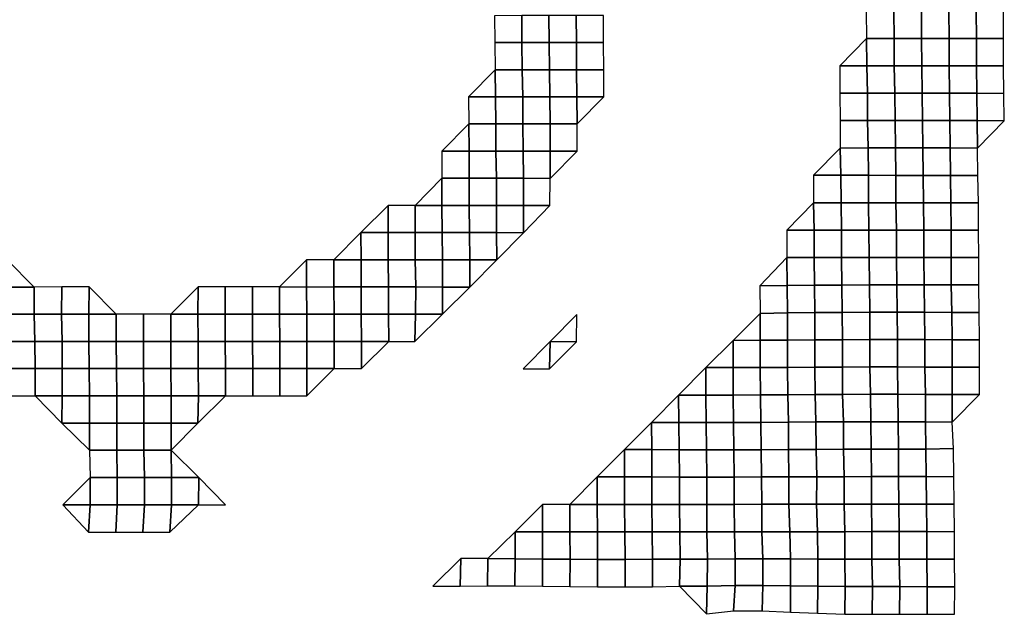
# Model space of a CAD drawing. Extents: x -2.4 to 84.8, y -2.1 to 56.9.
# Tile 11 of 14: x 50 to 82.4, y -2.1 to 17.5. Entities that reach past the tile are written whole.
import ezdxf

# ---------------------------------------------------------------- set-up
doc = ezdxf.new("R2010")
doc.units = 0

msp = doc.modelspace()

# ---------------------------------------------------------------- linework, layer by layer
at = {"layer": 'camera'}
for points in [[(65.622, 17.6449, -868.0554), (65.6299, 16.7677, -868.2386), (66.5212, 16.7659, -868.1678), (66.5185, 17.6603, -868.1315)], [(66.5185, 17.6603, -868.1315), (66.5212, 16.7659, -868.1678), (67.4172, 16.7674, -868.1677), (67.4065, 17.6618, -868.0349)], [(67.4065, 17.6618, -868.0349), (67.4172, 16.7674, -868.1677), (68.3152, 16.7669, -868.1841), (68.3113, 17.6623, -868.1375)], [(68.3113, 17.6623, -868.1375), (68.3152, 16.7669, -868.1841), (69.2098, 16.7644, -868.1327), (69.2066, 17.6605, -868.1136)], [(77.8631, 17.7976, -874.7975), (77.8734, 16.8971, -874.9149), (78.7868, 16.8993, -875.0272), (78.7809, 17.801, -874.9602)], [(78.7809, 17.801, -874.9602), (78.7868, 16.8993, -875.0272), (79.6931, 16.9001, -875.0584), (79.6864, 17.8016, -874.9825)], [(79.6864, 17.8016, -874.9825), (79.6931, 16.9001, -875.0584), (80.5977, 16.9004, -875.0694), (80.5899, 17.8017, -874.983)], [(80.5899, 17.8017, -874.983), (80.5977, 16.9004, -875.0694), (81.4974, 16.8997, -875.0278), (81.4912, 17.8013, -874.9592)], [(81.4912, 17.8013, -874.9592), (81.4974, 16.8997, -875.0278), (82.3931, 16.8982, -874.944), (82.3913, 17.8007, -874.924)], [(77.0001, 16.0004, -875.2604), (77.8848, 15.9966, -875.0449), (77.8734, 16.8971, -874.9149)], [(77.8734, 16.8971, -874.9149), (77.8848, 15.9966, -875.0449), (78.7911, 15.9972, -875.0761), (78.7868, 16.8993, -875.0272)], [(78.7868, 16.8993, -875.0272), (78.7911, 15.9972, -875.0761), (79.6956, 15.9975, -875.0871), (79.6931, 16.9001, -875.0584)], [(79.6931, 16.9001, -875.0584), (79.6956, 15.9975, -875.0871), (80.5997, 15.9978, -875.0934), (80.5977, 16.9004, -875.0694)], [(80.5977, 16.9004, -875.0694), (80.5997, 15.9978, -875.0934), (81.5028, 15.9978, -875.088), (81.4974, 16.8997, -875.0278)], [(81.4974, 16.8997, -875.0278), (81.5028, 15.9978, -875.088), (82.3939, 15.9954, -874.9536), (82.3931, 16.8982, -874.944)], [(65.6299, 16.7677, -868.2386), (65.6361, 15.8733, -868.3238), (66.5278, 15.8723, -868.2614), (66.5212, 16.7659, -868.1678)], [(66.5212, 16.7659, -868.1678), (66.5278, 15.8723, -868.2614), (67.4244, 15.8722, -868.26), (67.4172, 16.7674, -868.1677)], [(67.4172, 16.7674, -868.1677), (67.4244, 15.8722, -868.26), (68.3236, 15.8728, -868.293), (68.3152, 16.7669, -868.1841)], [(68.3152, 16.7669, -868.1841), (68.3236, 15.8728, -868.293), (69.2148, 15.872, -868.2311), (69.2098, 16.7644, -868.1327)], [(77.0001, 16.0004, -875.2604), (77.0014, 15.0974, -875.2767), (77.9052, 15.0975, -875.2772), (77.8848, 15.9966, -875.0449)], [(77.8848, 15.9966, -875.0449), (77.9052, 15.0975, -875.2772), (78.8121, 15.0982, -875.3128), (78.7911, 15.9972, -875.0761)], [(78.7911, 15.9972, -875.0761), (78.8121, 15.0982, -875.3128), (79.716, 15.0984, -875.3141), (79.6956, 15.9975, -875.0871)], [(79.6956, 15.9975, -875.0871), (79.716, 15.0984, -875.3141), (80.6118, 15.0969, -875.2259), (80.5997, 15.9978, -875.0934)], [(80.5997, 15.9978, -875.0934), (80.6118, 15.0969, -875.2259), (81.5126, 15.0965, -875.1952), (81.5028, 15.9978, -875.088)], [(81.5028, 15.9978, -875.088), (81.5126, 15.0965, -875.1952), (82.3976, 15.0932, -874.9947), (82.3939, 15.9954, -874.9536)], [(64.7552, 14.9807, -868.5351), (65.65, 14.9804, -868.5097), (65.6361, 15.8733, -868.3238)], [(65.6361, 15.8733, -868.3238), (65.65, 14.9804, -868.5097), (66.5467, 14.9805, -868.5101), (66.5278, 15.8723, -868.2614)], [(66.5278, 15.8723, -868.2614), (66.5467, 14.9805, -868.5101), (67.4434, 14.9806, -868.5106), (67.4244, 15.8722, -868.26)], [(67.4244, 15.8722, -868.26), (67.4434, 14.9806, -868.5106), (68.3274, 14.9779, -868.3483), (68.3236, 15.8728, -868.293)], [(68.3236, 15.8728, -868.293), (68.3274, 14.9779, -868.3483), (69.2218, 14.9776, -868.3208), (69.2148, 15.872, -868.2311)], [(64.7552, 14.9807, -868.5351), (64.7683, 14.0873, -868.7126), (65.6577, 14.0858, -868.6134), (65.65, 14.9804, -868.5097)], [(65.65, 14.9804, -868.5097), (65.6577, 14.0858, -868.6134), (66.5546, 14.086, -868.6152), (66.5467, 14.9805, -868.5101)], [(66.5467, 14.9805, -868.5101), (66.5546, 14.086, -868.6152), (67.4514, 14.0861, -868.6156), (67.4434, 14.9806, -868.5106)], [(67.4434, 14.9806, -868.5106), (67.4514, 14.0861, -868.6156), (68.341, 14.0847, -868.5243), (68.3274, 14.9779, -868.3483)], [(68.3274, 14.9779, -868.3483), (68.341, 14.0847, -868.5243), (69.2218, 14.9776, -868.3208)], [(77.0014, 15.0974, -875.2767), (77.0056, 14.195, -875.3265), (77.9102, 14.1952, -875.3349), (77.9052, 15.0975, -875.2772)], [(77.9052, 15.0975, -875.2772), (77.9102, 14.1952, -875.3349), (78.8196, 14.1963, -875.398), (78.8121, 15.0982, -875.3128)], [(78.8121, 15.0982, -875.3128), (78.8196, 14.1963, -875.398), (79.7235, 14.1964, -875.3984), (79.716, 15.0984, -875.3141)], [(79.716, 15.0984, -875.3141), (79.7235, 14.1964, -875.3984), (80.6211, 14.1954, -875.3293), (80.6118, 15.0969, -875.2259)], [(80.6118, 15.0969, -875.2259), (80.6211, 14.1954, -875.3293), (81.5233, 14.1952, -875.311), (81.5126, 15.0965, -875.1952)], [(81.5126, 15.0965, -875.1952), (81.5233, 14.1952, -875.311), (82.4176, 14.1937, -875.2101), (82.3976, 15.0932, -874.9947)], [(63.8784, 13.1923, -868.8095), (64.7792, 13.1931, -868.8615), (64.7683, 14.0873, -868.7126)], [(64.7683, 14.0873, -868.7126), (64.7792, 13.1931, -868.8615), (65.6664, 13.1913, -868.7303), (65.6577, 14.0858, -868.6134)], [(65.6577, 14.0858, -868.6134), (65.6664, 13.1913, -868.7303), (66.5633, 13.1913, -868.7307), (66.5546, 14.086, -868.6152)], [(66.5546, 14.086, -868.6152), (66.5633, 13.1913, -868.7307), (67.4495, 13.1893, -868.5923), (67.4514, 14.0861, -868.6156)], [(67.4514, 14.0861, -868.6156), (67.4495, 13.1893, -868.5923), (68.3423, 13.1887, -868.5417), (68.341, 14.0847, -868.5243)], [(77.0056, 14.195, -875.3265), (77.0074, 13.292, -875.3473), (77.928, 13.295, -875.538), (77.9102, 14.1952, -875.3349)], [(77.9102, 14.1952, -875.3349), (77.928, 13.295, -875.538), (78.8297, 13.2946, -875.5114), (78.8196, 14.1963, -875.398)], [(78.8196, 14.1963, -875.398), (78.8297, 13.2946, -875.5114), (79.7337, 13.2947, -875.5118), (79.7235, 14.1964, -875.3984)], [(79.7235, 14.1964, -875.3984), (79.7337, 13.2947, -875.5118), (80.6377, 13.2948, -875.5122), (80.6211, 14.1954, -875.3293)], [(80.6211, 14.1954, -875.3293), (80.6377, 13.2948, -875.5122), (81.5292, 13.2929, -875.3761), (81.5233, 14.1952, -875.311)], [(81.5233, 14.1952, -875.311), (81.5292, 13.2929, -875.3761), (82.4176, 14.1937, -875.2101)], [(63.8784, 13.1923, -868.8095), (63.8834, 12.2967, -868.8795), (64.782, 12.2971, -868.9002), (64.7792, 13.1931, -868.8615)], [(64.7792, 13.1931, -868.8615), (64.782, 12.2971, -868.9002), (65.679, 12.2972, -868.9006), (65.6664, 13.1913, -868.7303)], [(65.6664, 13.1913, -868.7303), (65.679, 12.2972, -868.9006), (66.5782, 12.2977, -868.9281), (66.5633, 13.1913, -868.7307)], [(66.5633, 13.1913, -868.7307), (66.5782, 12.2977, -868.9281), (67.4506, 12.2932, -868.608), (67.4495, 13.1893, -868.5923)], [(67.4495, 13.1893, -868.5923), (67.4506, 12.2932, -868.608), (68.3423, 13.1887, -868.5417)], [(76.1304, 12.393, -875.6587), (77.0345, 12.3931, -875.6591), (77.0074, 13.292, -875.3473)], [(77.0074, 13.292, -875.3473), (77.0345, 12.3931, -875.6591), (77.9387, 12.3932, -875.6595), (77.928, 13.295, -875.538)], [(77.928, 13.295, -875.538), (77.9387, 12.3932, -875.6595), (78.8392, 12.3927, -875.6194), (78.8297, 13.2946, -875.5114)], [(78.8297, 13.2946, -875.5114), (78.8392, 12.3927, -875.6194), (79.7441, 12.3929, -875.6281), (79.7337, 13.2947, -875.5118)], [(79.7337, 13.2947, -875.5118), (79.7441, 12.3929, -875.6281), (80.6476, 12.3929, -875.6212), (80.6377, 13.2948, -875.5122)], [(80.6377, 13.2948, -875.5122), (80.6476, 12.3929, -875.6212), (81.5471, 12.3922, -875.5711), (81.5292, 13.2929, -875.3761)], [(76.1304, 12.393, -875.6587), (76.1311, 11.4895, -875.6678), (77.0465, 11.4913, -875.7976), (77.0345, 12.3931, -875.6591)], [(77.0345, 12.3931, -875.6591), (77.0465, 11.4913, -875.7976), (77.9442, 11.4904, -875.7231), (77.9387, 12.3932, -875.6595)], [(77.9387, 12.3932, -875.6595), (77.9442, 11.4904, -875.7231), (78.8478, 11.4903, -875.716), (78.8392, 12.3927, -875.6194)], [(78.8392, 12.3927, -875.6194), (78.8478, 11.4903, -875.716), (79.7527, 11.4905, -875.7239), (79.7441, 12.3929, -875.6281)], [(79.7441, 12.3929, -875.6281), (79.7527, 11.4905, -875.7239), (80.6548, 11.4903, -875.7008), (80.6476, 12.3929, -875.6212)], [(80.6476, 12.3929, -875.6212), (80.6548, 11.4903, -875.7008), (81.5629, 11.4909, -875.7427), (81.5471, 12.3922, -875.5711)], [(62.9992, 11.4024, -869.0585), (63.8843, 11.4003, -868.8934), (63.8834, 12.2967, -868.8795)], [(63.8834, 12.2967, -868.8795), (63.8843, 11.4003, -868.8934), (64.7814, 11.4004, -868.8938), (64.782, 12.2971, -868.9002)], [(64.782, 12.2971, -868.9002), (64.7814, 11.4004, -868.8938), (65.6785, 11.4005, -868.8941), (65.679, 12.2972, -868.9006)], [(65.679, 12.2972, -868.9006), (65.6785, 11.4005, -868.8941), (66.5751, 11.4005, -868.8883), (66.5782, 12.2977, -868.9281)], [(66.5782, 12.2977, -868.9281), (66.5751, 11.4005, -868.8883), (67.4447, 11.3959, -868.5322), (67.4506, 12.2932, -868.608)], [(61.2168, 10.5075, -869.2297), (62.1176, 10.5082, -869.2783), (62.1076, 11.4033, -869.1367)], [(62.1076, 11.4033, -869.1367), (62.1176, 10.5082, -869.2783), (63.0051, 10.5066, -869.142), (62.9992, 11.4024, -869.0585)], [(62.9992, 11.4024, -869.0585), (63.0051, 10.5066, -869.142), (63.8972, 10.5058, -869.0709), (63.8843, 11.4003, -868.8934)], [(63.8843, 11.4003, -868.8934), (63.8972, 10.5058, -869.0709), (64.79, 10.5052, -869.0111), (64.7814, 11.4004, -868.8938)], [(64.7814, 11.4004, -868.8938), (64.79, 10.5052, -869.0111), (65.6808, 10.5042, -868.9264), (65.6785, 11.4005, -868.8941)], [(65.6785, 11.4005, -868.8941), (65.6808, 10.5042, -868.9264), (66.5759, 10.504, -868.9004), (66.5751, 11.4005, -868.8883)], [(66.5751, 11.4005, -868.8883), (66.5759, 10.504, -868.9004), (67.4447, 11.3959, -868.5322)], [(75.2454, 10.5884, -875.8856), (76.1509, 10.5881, -875.8917), (76.1311, 11.4895, -875.6678)], [(76.1311, 11.4895, -875.6678), (76.1509, 10.5881, -875.8917), (77.0548, 10.5886, -875.893), (77.0465, 11.4913, -875.7976)], [(77.0465, 11.4913, -875.7976), (77.0548, 10.5886, -875.893), (77.9576, 10.5885, -875.8757), (77.9442, 11.4904, -875.7231)], [(77.9442, 11.4904, -875.7231), (77.9576, 10.5885, -875.8757), (78.8599, 10.5883, -875.8531), (78.8478, 11.4903, -875.716)], [(78.8478, 11.4903, -875.716), (78.8599, 10.5883, -875.8531), (79.7663, 10.5886, -875.8753), (79.7527, 11.4905, -875.7239)], [(79.7527, 11.4905, -875.7239), (79.7663, 10.5886, -875.8753), (80.6664, 10.5881, -875.8281), (80.6548, 11.4903, -875.7008)], [(80.6548, 11.4903, -875.7008), (80.6664, 10.5881, -875.8281), (81.5719, 10.5884, -875.8408), (81.5629, 11.4909, -875.7427)], [(60.3217, 9.6109, -869.2628), (61.2191, 9.611, -869.2632), (61.2168, 10.5075, -869.2297)], [(61.2168, 10.5075, -869.2297), (61.2191, 9.611, -869.2632), (62.1165, 9.611, -869.2635), (62.1176, 10.5082, -869.2783)], [(62.1176, 10.5082, -869.2783), (62.1165, 9.611, -869.2635), (63.0071, 9.6101, -869.1702), (63.0051, 10.5066, -869.142)], [(63.0051, 10.5066, -869.142), (63.0071, 9.6101, -869.1702), (63.9044, 9.6101, -869.1706), (63.8972, 10.5058, -869.0709)], [(63.8972, 10.5058, -869.0709), (63.9044, 9.6101, -869.1706), (64.8017, 9.6102, -869.1704), (64.79, 10.5052, -869.0111)], [(64.79, 10.5052, -869.0111), (64.8017, 9.6102, -869.1704), (65.6991, 9.6103, -869.1708), (65.6808, 10.5042, -868.9264)], [(65.6808, 10.5042, -868.9264), (65.6991, 9.6103, -869.1708), (66.5759, 10.504, -868.9004)], [(75.2454, 10.5884, -875.8856), (75.2486, 9.6811, -875.8693), (76.154, 9.681, -875.902), (76.1509, 10.5881, -875.8917)], [(76.1509, 10.5881, -875.8917), (76.154, 9.681, -875.902), (77.0575, 9.6835, -875.9157), (77.0548, 10.5886, -875.893)], [(77.0548, 10.5886, -875.893), (77.0575, 9.6835, -875.9157), (77.962, 9.6852, -875.9259), (77.9576, 10.5885, -875.8757)], [(77.9576, 10.5885, -875.8757), (77.962, 9.6852, -875.9259), (78.8624, 9.6848, -875.8815), (78.8599, 10.5883, -875.8531)], [(78.8599, 10.5883, -875.8531), (78.8624, 9.6848, -875.8815), (79.7696, 9.6852, -875.9131), (79.7663, 10.5886, -875.8753)], [(79.7663, 10.5886, -875.8753), (79.7696, 9.6852, -875.9131), (80.6701, 9.6848, -875.8697), (80.6664, 10.5881, -875.8281)], [(80.6664, 10.5881, -875.8281), (80.6701, 9.6848, -875.8697), (81.5756, 9.685, -875.8814), (81.5719, 10.5884, -875.8408)], [(49.553, 9.6099, -869.2341), (49.5535, 8.7131, -869.2437), (50.4506, 8.7132, -869.2439)], [(58.5364, 8.7152, -869.4043), (59.4265, 8.7142, -869.2961), (59.4259, 9.6111, -869.2854)], [(59.4259, 9.6111, -869.2854), (59.4265, 8.7142, -869.2961), (60.3239, 8.7143, -869.2964), (60.3217, 9.6109, -869.2628)], [(60.3217, 9.6109, -869.2628), (60.3239, 8.7143, -869.2964), (61.2259, 8.715, -869.3612), (61.2191, 9.611, -869.2632)], [(61.2191, 9.611, -869.2632), (61.2259, 8.715, -869.3612), (62.1234, 8.7151, -869.3631), (62.1165, 9.611, -869.2635)], [(62.1165, 9.611, -869.2635), (62.1234, 8.7151, -869.3631), (63.0208, 8.7151, -869.3618), (63.0071, 9.6101, -869.1702)], [(63.0071, 9.6101, -869.1702), (63.0208, 8.7151, -869.3618), (63.906, 8.7135, -869.1928), (63.9044, 9.6101, -869.1706)], [(63.9044, 9.6101, -869.1706), (63.906, 8.7135, -869.1928), (64.8027, 8.7134, -869.1842), (64.8017, 9.6102, -869.1704)], [(64.8017, 9.6102, -869.1704), (64.8027, 8.7134, -869.1842), (65.6991, 9.6103, -869.1708)], [(74.3588, 8.7522, -875.8219), (75.2604, 8.7643, -875.9536), (75.2486, 9.6811, -875.8693)], [(75.2486, 9.6811, -875.8693), (75.2604, 8.7643, -875.9536), (76.1637, 8.7743, -875.997), (76.154, 9.681, -875.902)], [(76.154, 9.681, -875.902), (76.1637, 8.7743, -875.997), (77.0678, 8.7789, -876.0255), (77.0575, 9.6835, -875.9157)], [(77.0575, 9.6835, -875.9157), (77.0678, 8.7789, -876.0255), (77.9723, 8.7824, -876.0435), (77.962, 9.6852, -875.9259)], [(77.962, 9.6852, -875.9259), (77.9723, 8.7824, -876.0435), (78.8753, 8.7824, -876.0265), (78.8624, 9.6848, -875.8815)], [(78.8624, 9.6848, -875.8815), (78.8753, 8.7824, -876.0265), (79.7799, 8.7824, -876.0268), (79.7696, 9.6852, -875.9131)], [(79.7696, 9.6852, -875.9131), (79.7799, 8.7824, -876.0268), (80.6714, 8.7811, -875.8848), (80.6701, 9.6848, -875.8697)], [(80.6701, 9.6848, -875.8697), (80.6714, 8.7811, -875.8848), (81.5829, 8.7819, -875.9614), (81.5756, 9.685, -875.8814)], [(74.3588, 8.7522, -875.8219), (74.3698, 7.8371, -876.0925), (75.2747, 7.862, -876.1328), (75.2604, 8.7643, -875.9536)], [(75.2604, 8.7643, -875.9536), (75.2747, 7.862, -876.1328), (76.1771, 7.8719, -876.1569), (76.1637, 8.7743, -875.997)], [(76.1637, 8.7743, -875.997), (76.1771, 7.8719, -876.1569), (77.0789, 7.8766, -876.1649), (77.0678, 8.7789, -876.0255)], [(77.0678, 8.7789, -876.0255), (77.0789, 7.8766, -876.1649), (77.9834, 7.8808, -876.2041), (77.9723, 8.7824, -876.0435)], [(77.9723, 8.7824, -876.0435), (77.9834, 7.8808, -876.2041), (78.888, 7.8808, -876.1999), (78.8753, 8.7824, -876.0265)], [(78.8753, 8.7824, -876.0265), (78.888, 7.8808, -876.1999), (79.7866, 7.8797, -876.119), (79.7799, 8.7824, -876.0268)], [(79.7799, 8.7824, -876.0268), (79.7866, 7.8797, -876.119), (80.6914, 7.8792, -876.1043), (80.6714, 8.7811, -875.8848)], [(80.6714, 8.7811, -875.8848), (80.6914, 7.8792, -876.1043), (81.5936, 7.879, -876.0777), (81.5829, 8.7819, -875.9614)], [(49.5535, 8.7131, -869.2437), (49.567, 7.8184, -869.4832), (50.451, 7.8163, -869.251), (50.4506, 8.7132, -869.2439)], [(50.4506, 8.7132, -869.2439), (50.451, 7.8163, -869.251), (51.3521, 7.817, -869.3177), (51.3573, 8.7148, -869.405)], [(51.3573, 8.7148, -869.405), (51.3521, 7.817, -869.3177), (52.2494, 7.817, -869.318), (52.2546, 8.7149, -869.4053)], [(52.2546, 8.7149, -869.4053), (52.2494, 7.817, -869.318), (53.1515, 7.8178, -869.3974)], [(54.9482, 7.8182, -869.4295), (55.8457, 7.8182, -869.4298), (55.8464, 8.7154, -869.4401)], [(55.8464, 8.7154, -869.4401), (55.8457, 7.8182, -869.4298), (56.7389, 7.8177, -869.364), (56.7439, 8.7155, -869.4404)], [(56.7439, 8.7155, -869.4404), (56.7389, 7.8177, -869.364), (57.6394, 7.8181, -869.4108), (57.639, 8.7152, -869.404)], [(57.639, 8.7152, -869.404), (57.6394, 7.8181, -869.4108), (58.5368, 7.8182, -869.4111), (58.5364, 8.7152, -869.4043)], [(58.5364, 8.7152, -869.4043), (58.5368, 7.8182, -869.4111), (59.4322, 7.818, -869.3805), (59.4265, 8.7142, -869.2961)], [(59.4265, 8.7142, -869.2961), (59.4322, 7.818, -869.3805), (60.3297, 7.818, -869.3808), (60.3239, 8.7143, -869.2964)], [(60.3239, 8.7143, -869.2964), (60.3297, 7.818, -869.3808), (61.2263, 7.818, -869.368), (61.2259, 8.715, -869.3612)], [(61.2259, 8.715, -869.3612), (61.2263, 7.818, -869.368), (62.1238, 7.818, -869.3683), (62.1234, 8.7151, -869.3631)], [(62.1234, 8.7151, -869.3631), (62.1238, 7.818, -869.3683), (63.0091, 7.8166, -869.1994), (63.0208, 8.7151, -869.3618)], [(63.0208, 8.7151, -869.3618), (63.0091, 7.8166, -869.1994), (63.9058, 7.8165, -869.1908), (63.906, 8.7135, -869.1928)], [(63.906, 8.7135, -869.1928), (63.9058, 7.8165, -869.1908), (64.8027, 8.7134, -869.1842)], [(49.567, 7.8184, -869.4832), (49.5705, 6.9218, -869.5469), (50.4681, 6.9218, -869.5488), (50.451, 7.8163, -869.251)], [(50.451, 7.8163, -869.251), (50.4681, 6.9218, -869.5488), (51.3649, 6.9218, -869.5374), (51.3521, 7.817, -869.3177)], [(51.3521, 7.817, -869.3177), (51.3649, 6.9218, -869.5374), (52.2517, 6.9204, -869.3575), (52.2494, 7.817, -869.318)], [(52.2494, 7.817, -869.318), (52.2517, 6.9204, -869.3575), (53.149, 6.9204, -869.3577), (53.1515, 7.8178, -869.3974)], [(53.1515, 7.8178, -869.3974), (53.149, 6.9204, -869.3577), (54.0491, 6.9208, -869.4028), (54.0511, 7.8182, -869.435)], [(54.0511, 7.8182, -869.435), (54.0491, 6.9208, -869.4028), (54.9485, 6.9211, -869.4346), (54.9482, 7.8182, -869.4295)], [(54.9482, 7.8182, -869.4295), (54.9485, 6.9211, -869.4346), (55.8464, 6.9212, -869.4423), (55.8457, 7.8182, -869.4298)], [(55.8457, 7.8182, -869.4298), (55.8464, 6.9212, -869.4423), (56.7455, 6.9215, -869.467), (56.7389, 7.8177, -869.364)], [(56.7389, 7.8177, -869.364), (56.7455, 6.9215, -869.467), (57.6462, 6.9219, -869.5154), (57.6394, 7.8181, -869.4108)], [(57.6394, 7.8181, -869.4108), (57.6462, 6.9219, -869.5154), (58.5426, 6.9218, -869.4988), (58.5368, 7.8182, -869.4111)], [(58.5368, 7.8182, -869.4111), (58.5426, 6.9218, -869.4988), (59.4378, 6.9216, -869.4634), (59.4322, 7.818, -869.3805)], [(59.4322, 7.818, -869.3805), (59.4378, 6.9216, -869.4634), (60.3378, 6.9219, -869.4993), (60.3297, 7.818, -869.3808)], [(60.3297, 7.818, -869.3808), (60.3378, 6.9219, -869.4993), (61.2319, 6.9215, -869.4495), (61.2263, 7.818, -869.368)], [(61.2263, 7.818, -869.368), (61.2319, 6.9215, -869.4495), (62.1295, 6.9216, -869.4498), (62.1238, 7.818, -869.3683)], [(62.1238, 7.818, -869.3683), (62.1295, 6.9216, -869.4498), (62.9944, 6.9181, -868.996), (63.0091, 7.8166, -869.1994)], [(63.0091, 7.8166, -869.1994), (62.9944, 6.9181, -868.996), (63.9058, 7.8165, -869.1908)], [(67.4518, 6.9154, -868.628), (68.3142, 6.912, -868.1882), (68.3269, 7.8093, -868.3502)], [(73.4772, 6.9532, -876.221), (74.3737, 6.9598, -876.2336), (74.3698, 7.8371, -876.0925)], [(74.3698, 7.8371, -876.0925), (74.3737, 6.9598, -876.2336), (75.2716, 6.9629, -876.1722), (75.2747, 7.862, -876.1328)], [(75.2747, 7.862, -876.1328), (75.2716, 6.9629, -876.1722), (76.1765, 6.971, -876.1919), (76.1771, 7.8719, -876.1569)], [(76.1771, 7.8719, -876.1569), (76.1765, 6.971, -876.1919), (77.0834, 6.9761, -876.2467), (77.0789, 7.8766, -876.1649)], [(77.0789, 7.8766, -876.1649), (77.0834, 6.9761, -876.2467), (77.9878, 6.9799, -876.2873), (77.9834, 7.8808, -876.2041)], [(77.9834, 7.8808, -876.2041), (77.9878, 6.9799, -876.2873), (78.8927, 6.9808, -876.2889), (78.888, 7.8808, -876.1999)], [(78.888, 7.8808, -876.1999), (78.8927, 6.9808, -876.2889), (79.7996, 6.9793, -876.2867), (79.7866, 7.8797, -876.119)], [(79.7866, 7.8797, -876.119), (79.7996, 6.9793, -876.2867), (80.7015, 6.977, -876.2234), (80.6914, 7.8792, -876.1043)], [(80.6914, 7.8792, -876.1043), (80.7015, 6.977, -876.2234), (81.5955, 6.9751, -876.0989), (81.5936, 7.879, -876.0777)], [(49.5705, 6.9218, -869.5469), (49.5774, 6.0254, -869.6699), (50.4763, 6.0256, -869.6927), (50.4681, 6.9218, -869.5488)], [(50.4681, 6.9218, -869.5488), (50.4763, 6.0256, -869.6927), (51.374, 6.0256, -869.6929), (51.3649, 6.9218, -869.5374)], [(51.3649, 6.9218, -869.5374), (51.374, 6.0256, -869.6929), (52.2633, 6.0247, -869.5528), (52.2517, 6.9204, -869.3575)], [(52.2517, 6.9204, -869.3575), (52.2633, 6.0247, -869.5528), (53.1597, 6.0246, -869.5343), (53.149, 6.9204, -869.3577)], [(53.149, 6.9204, -869.3577), (53.1597, 6.0246, -869.5343), (54.0526, 6.0242, -869.4593), (54.0491, 6.9208, -869.4028)], [(54.0491, 6.9208, -869.4028), (54.0526, 6.0242, -869.4593), (54.9501, 6.0242, -869.4613), (54.9485, 6.9211, -869.4346)], [(54.9485, 6.9211, -869.4346), (54.9501, 6.0242, -869.4613), (55.8512, 6.0246, -869.5183), (55.8464, 6.9212, -869.4423)], [(55.8464, 6.9212, -869.4423), (55.8512, 6.0246, -869.5183), (56.7517, 6.025, -869.5639), (56.7455, 6.9215, -869.467)], [(56.7455, 6.9215, -869.467), (56.7517, 6.025, -869.5639), (57.6535, 6.0255, -869.6271), (57.6462, 6.9219, -869.5154)], [(57.6462, 6.9219, -869.5154), (57.6535, 6.0255, -869.6271), (58.547, 6.0251, -869.5644), (58.5426, 6.9218, -869.4988)], [(58.5426, 6.9218, -869.4988), (58.547, 6.0251, -869.5644), (59.4327, 6.0239, -869.389), (59.4378, 6.9216, -869.4634)], [(59.4378, 6.9216, -869.4634), (59.4327, 6.0239, -869.389), (60.3302, 6.0239, -869.3893), (60.3378, 6.9219, -869.4993)], [(60.3378, 6.9219, -869.4993), (60.3302, 6.0239, -869.3893), (61.2321, 6.0244, -869.4529), (61.2319, 6.9215, -869.4495)], [(61.2319, 6.9215, -869.4495), (61.2321, 6.0244, -869.4529), (62.1295, 6.9216, -869.4498)], [(66.5661, 6.02, -868.7754), (67.4255, 6.0167, -868.2874), (67.4518, 6.9154, -868.628)], [(67.4518, 6.9154, -868.628), (67.4255, 6.0167, -868.2874), (68.3142, 6.912, -868.1882)], [(72.5785, 6.0619, -876.2698), (73.4797, 6.0595, -876.3246), (73.4772, 6.9532, -876.221)], [(73.4772, 6.9532, -876.221), (73.4797, 6.0595, -876.3246), (74.3772, 6.0615, -876.2781), (74.3737, 6.9598, -876.2336)], [(74.3737, 6.9598, -876.2336), (74.3772, 6.0615, -876.2781), (75.2727, 6.0663, -876.2158), (75.2716, 6.9629, -876.1722)], [(75.2716, 6.9629, -876.1722), (75.2727, 6.0663, -876.2158), (76.1765, 6.0725, -876.2234), (76.1765, 6.971, -876.1919)], [(76.1765, 6.971, -876.1919), (76.1765, 6.0725, -876.2234), (77.0831, 6.0769, -876.2789), (77.0834, 6.9761, -876.2467)], [(77.0834, 6.9761, -876.2467), (77.0831, 6.0769, -876.2789), (77.9878, 6.0805, -876.3225), (77.9878, 6.9799, -876.2873)], [(77.9878, 6.9799, -876.2873), (77.9878, 6.0805, -876.3225), (78.8944, 6.0803, -876.3295), (78.8927, 6.9808, -876.2889)], [(78.8927, 6.9808, -876.2889), (78.8944, 6.0803, -876.3295), (79.8017, 6.0773, -876.3129), (79.7996, 6.9793, -876.2867)], [(79.7996, 6.9793, -876.2867), (79.8017, 6.0773, -876.3129), (80.7024, 6.0733, -876.2283), (80.7015, 6.977, -876.2234)], [(80.7015, 6.977, -876.2234), (80.7024, 6.0733, -876.2283), (81.6047, 6.0717, -876.1994), (81.5955, 6.9751, -876.0989)], [(49.5774, 6.0254, -869.6699), (49.5775, 5.1281, -869.6717), (50.4751, 5.1282, -869.6719), (50.4763, 6.0256, -869.6927)], [(50.4763, 6.0256, -869.6927), (50.4751, 5.1282, -869.6719), (51.3741, 5.1283, -869.6946), (51.374, 6.0256, -869.6929)], [(51.374, 6.0256, -869.6929), (51.3741, 5.1283, -869.6946), (52.2697, 5.1282, -869.6601), (52.2633, 6.0247, -869.5528)], [(52.2633, 6.0247, -869.5528), (52.2697, 5.1282, -869.6601), (53.1673, 5.1282, -869.6604), (53.1597, 6.0246, -869.5343)], [(53.1597, 6.0246, -869.5343), (53.1673, 5.1282, -869.6604), (54.0644, 5.1282, -869.6514), (54.0526, 6.0242, -869.4593)], [(54.0526, 6.0242, -869.4593), (54.0644, 5.1282, -869.6514), (54.9613, 5.1281, -869.6403), (54.9501, 6.0242, -869.4613)], [(54.9501, 6.0242, -869.4613), (54.9613, 5.1281, -869.6403), (55.8597, 5.1282, -869.6518), (55.8512, 6.0246, -869.5183)], [(55.8512, 6.0246, -869.5183), (55.8597, 5.1282, -869.6518), (56.7518, 5.1278, -869.5656), (56.7517, 6.025, -869.5639)], [(56.7517, 6.025, -869.5639), (56.7518, 5.1278, -869.5656), (57.6536, 5.1282, -869.6287), (57.6535, 6.0255, -869.6271)], [(57.6535, 6.0255, -869.6271), (57.6536, 5.1282, -869.6287), (58.5471, 5.1278, -869.5661), (58.547, 6.0251, -869.5644)], [(58.547, 6.0251, -869.5644), (58.5471, 5.1278, -869.5661), (59.4281, 5.1264, -869.3213), (59.4327, 6.0239, -869.389)], [(59.4327, 6.0239, -869.389), (59.4281, 5.1264, -869.3213), (60.3302, 6.0239, -869.3893)], [(71.6754, 5.155, -876.4233), (72.5802, 5.1548, -876.3642), (72.5785, 6.0619, -876.2698)], [(72.5785, 6.0619, -876.2698), (72.5802, 5.1548, -876.3642), (73.4819, 5.1538, -876.3431), (73.4797, 6.0595, -876.3246)], [(73.4797, 6.0595, -876.3246), (73.4819, 5.1538, -876.3431), (74.3857, 5.1569, -876.37), (74.3772, 6.0615, -876.2781)], [(74.3772, 6.0615, -876.2781), (74.3857, 5.1569, -876.37), (75.2826, 5.1624, -876.3278), (75.2727, 6.0663, -876.2158)], [(75.2727, 6.0663, -876.2158), (75.2826, 5.1624, -876.3278), (76.1847, 5.1703, -876.3261), (76.1765, 6.0725, -876.2234)], [(76.1765, 6.0725, -876.2234), (76.1847, 5.1703, -876.3261), (77.0889, 5.1749, -876.3522), (77.0831, 6.0769, -876.2789)], [(77.0831, 6.0769, -876.2789), (77.0889, 5.1749, -876.3522), (78.0041, 5.1796, -876.4976), (77.9878, 6.0805, -876.3225)], [(77.9878, 6.0805, -876.3225), (78.0041, 5.1796, -876.4976), (78.9105, 5.1786, -876.4942), (78.8944, 6.0803, -876.3295)], [(78.8944, 6.0803, -876.3295), (78.9105, 5.1786, -876.4942), (79.818, 5.175, -876.4797), (79.8017, 6.0773, -876.3129)], [(79.8017, 6.0773, -876.3129), (79.818, 5.175, -876.4797), (80.7031, 5.1699, -876.2319), (80.7024, 6.0733, -876.2283)], [(80.7024, 6.0733, -876.2283), (80.7031, 5.1699, -876.2319), (81.6045, 5.1675, -876.1976), (81.6047, 6.0717, -876.1994)], [(50.4751, 5.1282, -869.6719), (51.3628, 4.2301, -869.503), (51.3741, 5.1283, -869.6946)], [(51.3741, 5.1283, -869.6946), (51.3628, 4.2301, -869.503), (52.2696, 4.2309, -869.6602), (52.2697, 5.1282, -869.6601)], [(52.2697, 5.1282, -869.6601), (52.2696, 4.2309, -869.6602), (53.1673, 4.2309, -869.6604), (53.1673, 5.1282, -869.6604)], [(53.1673, 5.1282, -869.6604), (53.1673, 4.2309, -869.6604), (54.0644, 4.2309, -869.6514), (54.0644, 5.1282, -869.6514)], [(54.0644, 5.1282, -869.6514), (54.0644, 4.2309, -869.6514), (54.9613, 4.2308, -869.6403), (54.9613, 5.1281, -869.6403)], [(54.9613, 5.1281, -869.6403), (54.9613, 4.2308, -869.6403), (55.8452, 4.2298, -869.4241), (55.8597, 5.1282, -869.6518)], [(55.8597, 5.1282, -869.6518), (55.8452, 4.2298, -869.4241), (56.7518, 5.1278, -869.5656)], [(70.786, 4.2484, -876.6048), (71.6894, 4.2549, -876.6014), (71.6754, 5.155, -876.4233)], [(71.6754, 5.155, -876.4233), (71.6894, 4.2549, -876.6014), (72.5892, 4.251, -876.4921), (72.5802, 5.1548, -876.3642)], [(72.5802, 5.1548, -876.3642), (72.5892, 4.251, -876.4921), (73.493, 4.2494, -876.4726), (73.4819, 5.1538, -876.3431)], [(73.4819, 5.1538, -876.3431), (73.493, 4.2494, -876.4726), (74.3953, 4.2543, -876.4641), (74.3857, 5.1569, -876.37)], [(74.3857, 5.1569, -876.37), (74.3953, 4.2543, -876.4641), (75.3006, 4.2614, -876.5255), (75.2826, 5.1624, -876.3278)], [(75.2826, 5.1624, -876.3278), (75.3006, 4.2614, -876.5255), (76.209, 4.2706, -876.6097), (76.1847, 5.1703, -876.3261)], [(76.1847, 5.1703, -876.3261), (76.209, 4.2706, -876.6097), (77.1129, 4.2736, -876.6295), (77.0889, 5.1749, -876.3522)], [(77.0889, 5.1749, -876.3522), (77.1129, 4.2736, -876.6295), (78.0181, 4.2764, -876.661), (78.0041, 5.1796, -876.4976)], [(78.0041, 5.1796, -876.4976), (78.0181, 4.2764, -876.661), (78.9251, 4.2758, -876.6898), (78.9105, 5.1786, -876.4942)], [(78.9105, 5.1786, -876.4942), (78.9251, 4.2758, -876.6898), (79.8237, 4.2752, -876.6103), (79.818, 5.175, -876.4797)], [(79.818, 5.175, -876.4797), (79.8237, 4.2752, -876.6103), (80.7036, 4.2645, -876.2329), (80.7031, 5.1699, -876.2319)], [(80.7031, 5.1699, -876.2319), (80.7036, 4.2645, -876.2329), (81.6045, 5.1675, -876.1976)], [(51.3628, 4.2301, -869.503), (52.2695, 3.3335, -869.6585), (52.2696, 4.2309, -869.6602)], [(52.2696, 4.2309, -869.6602), (52.2695, 3.3335, -869.6585), (53.1671, 3.3336, -869.6587), (53.1673, 4.2309, -869.6604)], [(53.1673, 4.2309, -869.6604), (53.1671, 3.3336, -869.6587), (54.0642, 3.3335, -869.6497), (54.0644, 4.2309, -869.6514)], [(54.0644, 4.2309, -869.6514), (54.0642, 3.3335, -869.6497), (54.9612, 3.3335, -869.6386), (54.9613, 4.2308, -869.6403)], [(54.9613, 4.2308, -869.6403), (54.9612, 3.3335, -869.6386), (55.8452, 4.2298, -869.4241)], [(69.8968, 3.3593, -876.8716), (70.799, 3.3564, -876.8136), (70.786, 4.2484, -876.6048)], [(70.786, 4.2484, -876.6048), (70.799, 3.3564, -876.8136), (71.7009, 3.3534, -876.7563), (71.6894, 4.2549, -876.6014)], [(71.6894, 4.2549, -876.6014), (71.7009, 3.3534, -876.7563), (72.5994, 3.3497, -876.6449), (72.5892, 4.251, -876.4921)], [(72.5892, 4.251, -876.4921), (72.5994, 3.3497, -876.6449), (73.5041, 3.3481, -876.6325), (73.493, 4.2494, -876.4726)], [(73.493, 4.2494, -876.4726), (73.5041, 3.3481, -876.6325), (74.4096, 3.3532, -876.6621), (74.3953, 4.2543, -876.4641)], [(74.3953, 4.2543, -876.4641), (74.4096, 3.3532, -876.6621), (75.3075, 3.3587, -876.6172), (75.3006, 4.2614, -876.5255)], [(75.3006, 4.2614, -876.5255), (75.3075, 3.3587, -876.6172), (76.2145, 3.3661, -876.6733), (76.209, 4.2706, -876.6097)], [(76.209, 4.2706, -876.6097), (76.2145, 3.3661, -876.6733), (77.1189, 3.3683, -876.6723), (77.1129, 4.2736, -876.6295)], [(77.1129, 4.2736, -876.6295), (77.1189, 3.3683, -876.6723), (78.0272, 3.3712, -876.7408), (78.0181, 4.2764, -876.661)], [(78.0181, 4.2764, -876.661), (78.0272, 3.3712, -876.7408), (78.926, 3.3732, -876.7233), (78.9251, 4.2758, -876.6898)], [(78.9251, 4.2758, -876.6898), (78.926, 3.3732, -876.7233), (79.8324, 3.3742, -876.7666), (79.8237, 4.2752, -876.6103)], [(79.8237, 4.2752, -876.6103), (79.8324, 3.3742, -876.7666), (80.7389, 3.3918, -876.9248), (80.7036, 4.2645, -876.2329)], [(52.2695, 3.3335, -869.6585), (52.2874, 2.4371, -869.9594), (53.1857, 2.4371, -869.965), (53.1671, 3.3336, -869.6587)], [(53.1671, 3.3336, -869.6587), (53.1857, 2.4371, -869.965), (54.0837, 2.4371, -869.9652), (54.0642, 3.3335, -869.6497)], [(54.0642, 3.3335, -869.6497), (54.0837, 2.4371, -869.9652), (54.973, 2.4368, -869.8271), (54.9612, 3.3335, -869.6386)], [(54.9612, 3.3335, -869.6386), (54.973, 2.4368, -869.8271), (55.8708, 2.4368, -869.8273)], [(69.0043, 2.4572, -877.0394), (69.8992, 2.4556, -876.8971), (69.8968, 3.3593, -876.8716)], [(69.8968, 3.3593, -876.8716), (69.8992, 2.4556, -876.8971), (70.8046, 2.4551, -876.8963), (70.799, 3.3564, -876.8136)], [(70.799, 3.3564, -876.8136), (70.8046, 2.4551, -876.8963), (71.7099, 2.4541, -876.8899), (71.7009, 3.3534, -876.7563)], [(71.7009, 3.3534, -876.7563), (71.7099, 2.4541, -876.8899), (72.6099, 2.4516, -876.8033), (72.5994, 3.3497, -876.6449)], [(72.5994, 3.3497, -876.6449), (72.6099, 2.4516, -876.8033), (73.5113, 2.4513, -876.757), (73.5041, 3.3481, -876.6325)], [(73.5041, 3.3481, -876.6325), (73.5113, 2.4513, -876.757), (74.4166, 2.4555, -876.7748), (74.4096, 3.3532, -876.6621)], [(74.4096, 3.3532, -876.6621), (74.4166, 2.4555, -876.7748), (75.322, 2.4591, -876.8105), (75.3075, 3.3587, -876.6172)], [(75.3075, 3.3587, -876.6172), (75.322, 2.4591, -876.8105), (76.2378, 2.4638, -876.9586), (76.2145, 3.3661, -876.6733)], [(76.2145, 3.3661, -876.6733), (76.2378, 2.4638, -876.9586), (77.144, 2.4645, -876.9696), (77.1189, 3.3683, -876.6723)], [(77.1189, 3.3683, -876.6723), (77.144, 2.4645, -876.9696), (78.0398, 2.4666, -876.8948), (78.0272, 3.3712, -876.7408)], [(78.0272, 3.3712, -876.7408), (78.0398, 2.4666, -876.8948), (78.9276, 2.4695, -876.7702), (78.926, 3.3732, -876.7233)], [(78.926, 3.3732, -876.7233), (78.9276, 2.4695, -876.7702), (79.8428, 2.472, -876.9226), (79.8324, 3.3742, -876.7666)], [(79.8324, 3.3742, -876.7666), (79.8428, 2.472, -876.9226), (80.7549, 2.4638, -876.9192), (80.7389, 3.3918, -876.9248)], [(51.388, 1.5394, -869.934), (52.2871, 1.5395, -869.9543), (52.2874, 2.4371, -869.9594)], [(52.2874, 2.4371, -869.9594), (52.2871, 1.5395, -869.9543), (53.1854, 1.5395, -869.9598), (53.1857, 2.4371, -869.965)], [(53.1857, 2.4371, -869.965), (53.1854, 1.5395, -869.9598), (54.0833, 1.5395, -869.96), (54.0837, 2.4371, -869.9652)], [(54.0837, 2.4371, -869.9652), (54.0833, 1.5395, -869.96), (54.9726, 1.5393, -869.822), (54.973, 2.4368, -869.8271)], [(54.973, 2.4368, -869.8271), (54.9726, 1.5393, -869.822), (55.8649, 1.5391, -869.7339), (55.8708, 2.4368, -869.8273)], [(55.8708, 2.4368, -869.8273), (55.8649, 1.5391, -869.7339), (56.7551, 1.5389, -869.6174)], [(68.1034, 1.5521, -877.0787), (69.0032, 1.5502, -877.0104), (69.0043, 2.4572, -877.0394)], [(69.0043, 2.4572, -877.0394), (69.0032, 1.5502, -877.0104), (69.9055, 1.551, -876.9778), (69.8992, 2.4556, -876.8971)], [(69.8992, 2.4556, -876.8971), (69.9055, 1.551, -876.9778), (70.8063, 1.5511, -876.9208), (70.8046, 2.4551, -876.8963)], [(70.8046, 2.4551, -876.8963), (70.8063, 1.5511, -876.9208), (71.712, 1.5524, -876.9289), (71.7099, 2.4541, -876.8899)], [(71.7099, 2.4541, -876.8899), (71.712, 1.5524, -876.9289), (72.6165, 1.5516, -876.9118), (72.6099, 2.4516, -876.8033)], [(72.6099, 2.4516, -876.8033), (72.6165, 1.5516, -876.9118), (73.5203, 1.5519, -876.8983), (73.5113, 2.4513, -876.757)], [(73.5113, 2.4513, -876.757), (73.5203, 1.5519, -876.8983), (74.4219, 1.5548, -876.8725), (74.4166, 2.4555, -876.7748)], [(74.4166, 2.4555, -876.7748), (74.4219, 1.5548, -876.8725), (75.3202, 1.5572, -876.8103), (75.322, 2.4591, -876.8105)], [(75.322, 2.4591, -876.8105), (75.3202, 1.5572, -876.8103), (76.2249, 1.5596, -876.8104), (76.2378, 2.4638, -876.9586)], [(76.2378, 2.4638, -876.9586), (76.2249, 1.5596, -876.8104), (77.1392, 1.559, -876.8957), (77.144, 2.4645, -876.9696)], [(77.144, 2.4645, -876.9696), (77.1392, 1.559, -876.8957), (78.0442, 1.5604, -876.9158), (78.0398, 2.4666, -876.8948)], [(78.0398, 2.4666, -876.8948), (78.0442, 1.5604, -876.9158), (78.9461, 1.5621, -876.9351), (78.9276, 2.4695, -876.7702)], [(78.9276, 2.4695, -876.7702), (78.9461, 1.5621, -876.9351), (79.8587, 1.5624, -877.0418), (79.8428, 2.472, -876.9226)], [(79.8428, 2.472, -876.9226), (79.8587, 1.5624, -877.0418), (80.7677, 1.5589, -877.0066), (80.7549, 2.4638, -876.9192)], [(51.388, 1.5394, -869.934), (52.2406, 0.6413, -869.174), (52.2871, 1.5395, -869.9543)], [(52.2871, 1.5395, -869.9543), (52.2406, 0.6413, -869.174), (53.1355, 0.6413, -869.1371), (53.1854, 1.5395, -869.9598)], [(53.1854, 1.5395, -869.9598), (53.1355, 0.6413, -869.1371), (54.0311, 0.6413, -869.1133), (54.0833, 1.5395, -869.96)], [(54.0833, 1.5395, -869.96), (54.0311, 0.6413, -869.1133), (54.9219, 0.6412, -869.0134), (54.9726, 1.5393, -869.822)], [(54.9726, 1.5393, -869.822), (54.9219, 0.6412, -869.0134), (55.8649, 1.5391, -869.7339)], [(66.2968, 0.6495, -877.253), (67.2027, 0.6506, -877.1686), (67.1981, 1.5488, -877.0983)], [(67.1981, 1.5488, -877.0983), (67.2027, 0.6506, -877.1686), (68.1034, 0.6473, -877.0844), (68.1034, 1.5521, -877.0787)], [(68.1034, 1.5521, -877.0787), (68.1034, 0.6473, -877.0844), (69.0083, 0.6449, -877.0557), (69.0032, 1.5502, -877.0104)], [(69.0032, 1.5502, -877.0104), (69.0083, 0.6449, -877.0557), (69.9095, 0.6454, -877.0101), (69.9055, 1.551, -876.9778)], [(69.9055, 1.551, -876.9778), (69.9095, 0.6454, -877.0101), (70.8111, 0.6459, -876.967), (70.8063, 1.5511, -876.9208)], [(70.8063, 1.5511, -876.9208), (70.8111, 0.6459, -876.967), (71.7202, 0.6483, -877.0268), (71.712, 1.5524, -876.9289)], [(71.712, 1.5524, -876.9289), (71.7202, 0.6483, -877.0268), (72.6182, 0.6478, -876.9319), (72.6165, 1.5516, -876.9118)], [(72.6165, 1.5516, -876.9118), (72.6182, 0.6478, -876.9319), (73.5239, 0.6477, -876.9385), (73.5203, 1.5519, -876.8983)], [(73.5203, 1.5519, -876.8983), (73.5239, 0.6477, -876.9385), (74.4288, 0.6499, -876.9493), (74.4219, 1.5548, -876.8725)], [(74.4219, 1.5548, -876.8725), (74.4288, 0.6499, -876.9493), (75.3473, 0.6519, -877.1182), (75.3202, 1.5572, -876.8103)], [(75.3202, 1.5572, -876.8103), (75.3473, 0.6519, -877.1182), (76.259, 0.6538, -877.1855), (76.2249, 1.5596, -876.8104)], [(76.2249, 1.5596, -876.8104), (76.259, 0.6538, -877.1855), (77.1672, 0.6535, -877.2021), (77.1392, 1.559, -876.8957)], [(77.1392, 1.559, -876.8957), (77.1672, 0.6535, -877.2021), (78.0536, 0.6552, -877.0216), (78.0442, 1.5604, -876.9158)], [(78.0442, 1.5604, -876.9158), (78.0536, 0.6552, -877.0216), (78.9555, 0.6555, -877.0357), (78.9461, 1.5621, -876.9351)], [(78.9461, 1.5621, -876.9351), (78.9555, 0.6555, -877.0357), (79.864, 0.6552, -877.0897), (79.8587, 1.5624, -877.0418)], [(79.8587, 1.5624, -877.0418), (79.864, 0.6552, -877.0897), (80.773, 0.6507, -877.0653), (80.7677, 1.5589, -877.0066)], [(65.4016, -0.2339, -877.2258), (66.3014, -0.2421, -877.1992), (66.2968, 0.6495, -877.253)], [(66.2968, 0.6495, -877.253), (66.3014, -0.2421, -877.1992), (67.202, -0.2489, -877.1344), (67.2027, 0.6506, -877.1686)], [(67.2027, 0.6506, -877.1686), (67.202, -0.2489, -877.1344), (68.1069, -0.2548, -877.1051), (68.1034, 0.6473, -877.0844)], [(73.5239, 0.6477, -876.9385), (73.5487, -0.2449, -877.1263), (74.4553, -0.2424, -877.1472), (74.4288, 0.6499, -876.9493)], [(74.4288, 0.6499, -876.9493), (74.4553, -0.2424, -877.1472), (75.3668, -0.2444, -877.2614), (75.3473, 0.6519, -877.1182)], [(75.3473, 0.6519, -877.1182), (75.3668, -0.2444, -877.2614), (76.2735, -0.2491, -877.2987), (76.259, 0.6538, -877.1855)], [(76.259, 0.6538, -877.1855), (76.2735, -0.2491, -877.2987), (77.1659, -0.2516, -877.1627), (77.1672, 0.6535, -877.2021)], [(77.1672, 0.6535, -877.2021), (77.1659, -0.2516, -877.1627), (78.0536, -0.2519, -876.9986), (78.0536, 0.6552, -877.0216)], [(78.0536, 0.6552, -877.0216), (78.0536, -0.2519, -876.9986), (78.9557, -0.2518, -877.0096), (78.9555, 0.6555, -877.0357)], [(78.9555, 0.6555, -877.0357), (78.9557, -0.2518, -877.0096), (79.8685, -0.2529, -877.1145), (79.864, 0.6552, -877.0897)], [(79.864, 0.6552, -877.0897), (79.8685, -0.2529, -877.1145), (80.7766, -0.2517, -877.1108), (80.773, 0.6507, -877.0653)], [(68.1034, 0.6473, -877.0844), (68.1069, -0.2548, -877.1051), (69.0141, -0.2587, -877.1009), (69.0083, 0.6449, -877.0557)], [(69.0083, 0.6449, -877.0557), (69.0141, -0.2587, -877.1009), (69.9247, -0.2588, -877.1819), (69.9095, 0.6454, -877.0101)], [(69.9095, 0.6454, -877.0101), (69.9247, -0.2588, -877.1819), (70.8271, -0.2566, -877.1466), (70.8111, 0.6459, -876.967)], [(70.8111, 0.6459, -876.967), (70.8271, -0.2566, -877.1466), (71.7309, -0.253, -877.1278), (71.7202, 0.6483, -877.0268)], [(71.7202, 0.6483, -877.0268), (71.7309, -0.253, -877.1278), (72.6387, -0.2486, -877.107), (72.6182, 0.6478, -876.9319)], [(72.6182, 0.6478, -876.9319), (72.6387, -0.2486, -877.107), (73.5487, -0.2449, -877.1263), (73.5239, 0.6477, -876.9385)], [(63.5831, -1.1405, -877.0747), (64.4886, -1.137, -877.0581), (64.5023, -0.2275, -877.2247)], [(64.5023, -0.2275, -877.2247), (64.4886, -1.137, -877.0581), (65.3892, -1.1356, -877.0517), (65.4016, -0.2339, -877.2258)], [(65.4016, -0.2339, -877.2258), (65.3892, -1.1356, -877.0517), (66.2866, -1.1332, -876.9797), (66.3014, -0.2421, -877.1992)], [(66.3014, -0.2421, -877.1992), (66.2866, -1.1332, -876.9797), (67.1949, -1.147, -876.9756), (67.202, -0.2489, -877.1344)], [(67.202, -0.2489, -877.1344), (67.1949, -1.147, -876.9756), (68.1048, -1.1573, -877.0095), (68.1069, -0.2548, -877.1051)], [(68.1069, -0.2548, -877.1051), (68.1048, -1.1573, -877.0095), (69.0147, -1.1624, -877.1052), (69.0141, -0.2587, -877.1009)], [(69.0141, -0.2587, -877.1009), (69.0147, -1.1624, -877.1052), (69.9258, -1.1611, -877.0873), (69.9247, -0.2588, -877.1819)], [(69.9247, -0.2588, -877.1819), (69.9258, -1.1611, -877.0873), (70.8234, -1.1624, -877.1391), (70.8271, -0.2566, -877.1466)], [(70.8271, -0.2566, -877.1466), (70.8234, -1.1624, -877.1391), (71.7149, -1.1466, -876.9247), (71.7309, -0.253, -877.1278)], [(71.7309, -0.253, -877.1278), (71.7149, -1.1466, -876.9247), (72.6257, -1.1371, -876.9245), (72.6387, -0.2486, -877.107)], [(72.6387, -0.2486, -877.107), (72.6257, -1.1371, -876.9245), (73.5479, -1.1238, -877.0387), (73.5487, -0.2449, -877.1263)], [(73.5487, -0.2449, -877.1263), (73.5479, -1.1238, -877.0387), (74.4596, -1.1167, -877.0486), (74.4553, -0.2424, -877.1472)], [(74.4553, -0.2424, -877.1472), (74.4596, -1.1167, -877.0486), (75.3739, -1.1288, -877.1721), (75.3668, -0.2444, -877.2614)], [(75.3668, -0.2444, -877.2614), (75.3739, -1.1288, -877.1721), (76.2768, -1.1464, -877.2285), (76.2735, -0.2491, -877.2987)], [(76.2735, -0.2491, -877.2987), (76.2768, -1.1464, -877.2285), (77.1702, -1.1555, -877.18), (77.1659, -0.2516, -877.1627)], [(77.1659, -0.2516, -877.1627), (77.1702, -1.1555, -877.18), (78.069, -1.1575, -877.1548), (78.0536, -0.2519, -876.9986)], [(78.0536, -0.2519, -876.9986), (78.069, -1.1575, -877.1548), (78.9779, -1.1576, -877.227), (78.9557, -0.2518, -877.0096)], [(78.9557, -0.2518, -877.0096), (78.9779, -1.1576, -877.227), (79.8736, -1.1584, -877.1292), (79.8685, -0.2529, -877.1145)], [(79.8685, -0.2529, -877.1145), (79.8736, -1.1584, -877.1292), (80.783, -1.1621, -877.2115), (80.7766, -0.2517, -877.1108)], [(71.7149, -1.1466, -876.9247), (72.6055, -2.0478, -876.7562), (72.6257, -1.1371, -876.9245)], [(72.6257, -1.1371, -876.9245), (72.6055, -2.0478, -876.7562), (73.4927, -1.9563, -876.5088), (73.5479, -1.1238, -877.0387)], [(73.5479, -1.1238, -877.0387), (73.4927, -1.9563, -876.5088), (74.4391, -1.9514, -876.5062), (74.4596, -1.1167, -877.0486)], [(74.4596, -1.1167, -877.0486), (74.4391, -1.9514, -876.5062), (75.3679, -1.9975, -876.7602), (75.3739, -1.1288, -877.1721)], [(75.3739, -1.1288, -877.1721), (75.3679, -1.9975, -876.7602), (76.2604, -2.036, -876.9369), (76.2768, -1.1464, -877.2285)], [(76.2768, -1.1464, -877.2285), (76.2604, -2.036, -876.9369), (77.158, -2.0639, -877.0455), (77.1702, -1.1555, -877.18)], [(77.1702, -1.1555, -877.18), (77.158, -2.0639, -877.0455), (78.0622, -2.0676, -877.0588), (78.069, -1.1575, -877.1548)], [(78.069, -1.1575, -877.1548), (78.0622, -2.0676, -877.0588), (78.967, -2.0605, -877.0019), (78.9779, -1.1576, -877.227)], [(78.9779, -1.1576, -877.227), (78.967, -2.0605, -877.0019), (79.8727, -2.0684, -877.0703), (79.8736, -1.1584, -877.1292)], [(79.8736, -1.1584, -877.1292), (79.8727, -2.0684, -877.0703), (80.7798, -2.066, -877.0485), (80.783, -1.1621, -877.2115)]]:
    msp.add_3dface(points, dxfattribs=at)

doc.saveas('drawing.dxf')
